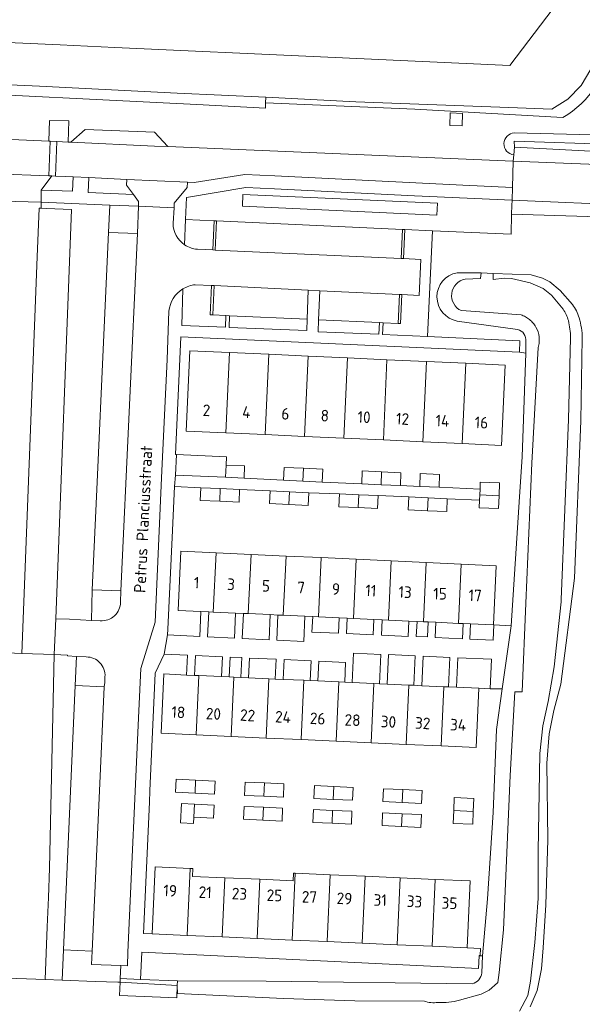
# Model space of a CAD drawing. Extents: x 168026 to 168874, y 448609 to 449769.
# Tile 11 of 39: x 168144 to 168231, y 449196 to 449349. Entities that reach past the tile are written whole.
import ezdxf
from ezdxf.enums import TextEntityAlignment as Align

# ---------------------------------------------------------------- set-up
doc = ezdxf.new("R2010")
doc.units = 0
for name, color, linetype, lineweight in [('B-WE-GK-BESCHOEIING-G', 252, 'GK-BESCHOEIING', 5), ('B-WE-GR-BEPLANTING_CULTUUR_BODEMBEDEKKER-GV', 252, 'Continuous', 5), ('B-WE-GR-BEPLANTING_CULTUUR_BOSPLANTSOEN-GV', 252, 'Continuous', 5), ('B-WE-GR-BEPLANTING_CULTUUR_HEESTERS-GV', 252, 'Continuous', 5), ('B-WE-GR-GROENVOORZIENING-GV', 252, 'Continuous', 5), ('B-WE-IE-MEUBILAIR_WEGMEUBILAIR_BOOMKRANS-GV', 252, 'Continuous', 5), ('B-WE-KW-KUNSTWERK_STEIGER-GV', 252, 'Continuous', 5), ('B-WE-OG-TERREIN_CULTUURSCHEIDING-GV', 252, 'Continuous', 5), ('B-WE-OG-TERREIN_ERF-GV', 252, 'Continuous', 5), ('B-WE-OG-TOPOGRAFIE-T18', 7, 'Continuous', 5), ('B-WE-OG-TOPOGRAFIE_BEBOUWING-GV', 1, 'Continuous', 18), ('B-WE-OG-TOPOGRAFIE_BEBOUWING-T18', 7, 'Continuous', 5), ('B-WE-OG-WATER_SLOOT-GV', 252, 'Continuous', 5), ('B-WE-VH-VERHARDING_ASFALT-GV', 252, 'Continuous', 5), ('B-WE-VH-VERHARDING_BETON-GV', 252, 'Continuous', 5), ('B-WE-VH-VERHARDING_BETONSTRAATSTEEN-GV', 252, 'Continuous', 5), ('B-WE-VH-VERHARDING_TEGEL-GV', 252, 'Continuous', 5)]:
    doc.layers.add(name, color=color, linetype=linetype, lineweight=lineweight)
doc.styles.add('NLCS-ISO-ANNOTATIEF-T18', font='NLCS-ISO.ttf', dxfattribs={"height": 1.8})
doc.linetypes.add('GK-BESCHOEIING', pattern='A,30,-5,[1,NLCS.SHX,S=1,R=0,X=0,Y=0],-5', length=40)

msp = doc.modelspace()

# ---------------------------------------------------------------- linework, layer by layer
at = {"layer": 'B-WE-GK-BESCHOEIING-G', "flags": 128}
for points in [[(168226.893, 449500), (168227.32, 449490.2), (168227.63, 449473.68), (168227.64, 449457.14), (168227.74, 449440.51), (168227.58, 449407.53), (168227.47, 449390.95), (168226.96, 449352.29), (168226.93, 449350.99), (168220.17, 449342.09), (168190.7, 449343.43), (168158.7, 449344.92)], [(168150.22, 449345.3), (168131.54, 449346.15)], [(168158.7, 449344.92), (168150.22, 449345.3)], [(168232.802, 449341.542), (168231.269, 449338.969)], [(168146.97, 449338.874), (168123.814, 449339.907)], [(168231.269, 449338.969), (168229.193, 449336.884)], [(168168.402, 449337.806), (168146.97, 449338.874)], [(168182.22, 449337.155), (168168.402, 449337.806)], [(168196.213, 449336.439), (168182.22, 449337.155)], [(168220.012, 449335.561), (168196.213, 449336.439)], [(168229.193, 449336.884), (168226.719, 449335.291)], [(168226.719, 449335.291), (168220.012, 449335.561)]]:
    msp.add_lwpolyline(points, dxfattribs=at)
at = {"layer": 'B-WE-GR-BEPLANTING_CULTUUR_BODEMBEDEKKER-GV', "flags": 128}
for points in [[(168162.24, 449315.952), (168162.391, 449320.208), (168157.931, 449320.4), (168157.729, 449316.101)], [(168200.453, 449302.079), (168200.37, 449300.269), (168207.399, 449299.947), (168208.155, 449316.407), (168203.85, 449316.594), (168203.653, 449312.058), (168206.344, 449311.933), (168206.086, 449306.346), (168203.401, 449306.47), (168203.193, 449301.953), (168202.793, 449301.971)], [(168176.567, 449303.177), (168176.495, 449301.333), (168188.568, 449300.863), (168188.637, 449302.639)], [(168199.881, 449302.105), (168190.427, 449302.541), (168190.355, 449300.684), (168199.811, 449300.315)], [(168155.191, 449204.363), (168150.745, 449204.557), (168150.538, 449199.818), (168155.655, 449199.627), (168159.16, 449199.525), (168159.516, 449199.506), (168159.54, 449200.089), (168159.628, 449202.091), (168155.101, 449202.288)]]:
    msp.add_lwpolyline(points, close=True, dxfattribs=at)
for points in [[(168173.942, 449313.406), (168174.151, 449317.961), (168169.721, 449318.166), (168169.568, 449314.202)], [(168171.553, 449313.516), (168173.942, 449313.406)], [(168169.295, 449307.353), (168169.114, 449301.636), (168175.912, 449301.421), (168175.968, 449303.204), (168173.946, 449303.294)], [(168173.946, 449303.294), (168173.546, 449303.312), (168173.75, 449307.882), (168171.231, 449307.994)], [(168159.597, 449258.644), (168159.649, 449260.407), (168155.205, 449260.545), (168155.058, 449255.801), (168156.446, 449255.737)], [(168154.268, 449250.105), (168152.735, 449250.185), (168152.537, 449245.642), (168157.058, 449245.445), (168157.145, 449246.146), (168157.178, 449247.031)]]:
    msp.add_lwpolyline(points, dxfattribs=at)
at = {"layer": 'B-WE-GR-BEPLANTING_CULTUUR_BODEMBEDEKKER-GV'}
for points in [[(168169.568, 449314.202, 0.1308496), (168171.553, 449313.516)], [(168171.231, 449307.994, 0.1142805), (168169.295, 449307.353)], [(168156.446, 449255.737, 0.4324891), (168159.597, 449258.644)], [(168157.178, 449247.031, 0.4341523), (168154.268, 449250.105)]]:
    msp.add_lwpolyline(points, format="xyb", dxfattribs=at)
at = {"layer": 'B-WE-GR-BEPLANTING_CULTUUR_BOSPLANTSOEN-GV', "flags": 128}
for points in [[(168146.97, 449338.874), (168123.814, 449339.907), (168116.288, 449340.124), (168100.628, 449340.577), (168026.115, 449343.89)], [(168026.115, 449341.848), (168043.037, 449341.439), (168065.371, 449340.234), (168087.706, 449339.028), (168116.229, 449338.231), (168142.254, 449337.503), (168156.863, 449336.76), (168171.472, 449336.018), (168182.135, 449335.456), (168182.179, 449336.286), (168182.22, 449337.155), (168168.402, 449337.806), (168146.97, 449338.874)], [(168220.809, 449328.207), (168220.901, 449329.411), (168220.865, 449330.309), (168236.583, 449329.8), (168237.123, 449329.939), (168237.632, 449330.169), (168238.364, 449330.727), (168238.91, 449331.467), (168237.799, 449328.507), (168239.079, 449328.812), (168241.863, 449328.778)], [(168235.114, 449331.282), (168220.888, 449331.606)]]:
    msp.add_lwpolyline(points, dxfattribs=at)
at = {"layer": 'B-WE-GR-BEPLANTING_CULTUUR_BOSPLANTSOEN-GV'}
for points in [[(168220.888, 449331.606, 0.1855533), (168219.768, 449331.108)], [(168219.272, 449329.987, 0.1921047), (168219.684, 449328.79)], [(168219.768, 449331.108, 0.1858682), (168219.272, 449329.987)], [(168219.684, 449328.79, 0.1930871), (168220.809, 449328.207)]]:
    msp.add_lwpolyline(points, format="xyb", dxfattribs=at)
at = {"layer": 'B-WE-GR-BEPLANTING_CULTUUR_HEESTERS-GV', "flags": 128}
for points in [[(168149.477, 449324.909), (168148.883, 449324.931), (168147.269, 449322.711), (168152.134, 449322.528), (168152.245, 449324.792), (168151.037, 449324.851)], [(168160.578, 449324.387), (168154.661, 449324.675), (168154.571, 449322.372), (168161.598, 449322.046), (168160.533, 449323.463)], [(168162.718, 449199.958), (168159.54, 449200.089), (168159.516, 449199.506), (168168.425, 449199.019), (168168.454, 449199.722)]]:
    msp.add_lwpolyline(points, close=True, dxfattribs=at)
at = {"layer": 'B-WE-GR-GROENVOORZIENING-GV', "flags": 128}
msp.add_lwpolyline([(168210.838, 449332.791), (168212.768, 449332.701), (168212.819, 449334.63), (168210.891, 449334.74)], close=True, dxfattribs=at)
at = {"layer": 'B-WE-IE-MEUBILAIR_WEGMEUBILAIR_BOOMKRANS-GV', "flags": 128}
msp.add_lwpolyline([(168210.838, 449332.791), (168212.768, 449332.701), (168212.819, 449334.63), (168210.891, 449334.74)], close=True, dxfattribs=at)
at = {"layer": 'B-WE-KW-KUNSTWERK_STEIGER-GV', "flags": 128}
msp.add_lwpolyline([(168168.425, 449199.019), (168168.454, 449199.722), (168162.718, 449199.958), (168159.54, 449200.089), (168159.516, 449199.506), (168159.431, 449197.44), (168168.345, 449197.073)], close=True, dxfattribs=at)
at = {"layer": 'B-WE-OG-TERREIN_CULTUURSCHEIDING-GV'}
for points in [[(168235.817, 449345.494, -0.2445018), (168228.436, 449334.029)], [(168219.768, 449331.108, -0.1855533), (168220.888, 449331.606)], [(168219.684, 449328.79, -0.1921047), (168219.272, 449329.987)], [(168219.272, 449329.987, -0.1858682), (168219.768, 449331.108)], [(168220.809, 449328.207, -0.1930871), (168219.684, 449328.79)], [(168212.008, 449302.352, -0.8362825), (168211.975, 449309.877)], [(168229.936, 449304.922, -0.0905747), (168230.975, 449302.858)], [(168230.975, 449302.858, -0.0655953), (168231.469, 449299.688)], [(168222.683, 449299.177, 0.3924934), (168221.366, 449301.036)]]:
    msp.add_lwpolyline(points, format="xyb", dxfattribs=at)
at = {"layer": 'B-WE-OG-TERREIN_CULTUURSCHEIDING-GV', "flags": 128}
for points in [[(168228.436, 449334.029), (168205.396, 449335.288), (168182.179, 449336.286), (168182.135, 449335.456), (168171.472, 449336.018), (168156.863, 449336.76), (168142.254, 449337.503), (168116.229, 449338.231), (168087.706, 449339.028), (168065.371, 449340.234), (168043.037, 449341.439), (168026.115, 449341.848)], [(168026.115, 449337.979), (168035.099, 449337.546), (168036.926, 449335.478), (168039.593, 449335.355), (168069.064, 449333.991), (168070.041, 449333.946), (168078.115, 449333.572), (168079.018, 449333.53), (168115.847, 449331.825), (168117.895, 449333.813), (168134.666, 449333.073), (168136.516, 449330.868), (168139.378, 449330.736), (168140.255, 449330.696), (168148.416, 449330.326), (168148.516, 449333.568), (168151.545, 449333.474), (168151.443, 449330.188), (168151.854, 449330.17), (168154.1, 449332.167), (168164.87, 449331.743), (168166.959, 449329.485), (168220.734, 449327.235), (168220.809, 449328.207)], [(168220.888, 449331.606), (168235.114, 449331.282)], [(168237.375, 449318.432), (168220.466, 449318.993), (168220.402, 449315.875), (168208.155, 449316.407), (168207.399, 449299.947), (168221.758, 449299.29), (168221.676, 449297.488), (168222.689, 449297.331), (168222.683, 449299.177)], [(168211.975, 449309.877), (168215.712, 449309.872), (168217.594, 449309.77), (168223.505, 449309.539), (168225.289, 449309.038), (168226.399, 449308.465), (168228.027, 449307.115), (168229.936, 449304.922)], [(168221.366, 449301.036), (168212.008, 449302.352)], [(168231.469, 449299.688), (168231.24, 449286.823), (168230.279, 449262.355), (168228.115, 449245.889), (168227.059, 449241.799), (168226.323, 449238.164), (168225.948, 449233.562), (168226.086, 449221.685), (168225.809, 449211.532), (168225.383, 449204.864), (168225.096, 449201.586), (168224.423, 449198.209), (168223.358, 449195.701)]]:
    msp.add_lwpolyline(points, dxfattribs=at)
for points in [[(168210.838, 449332.791), (168210.891, 449334.74), (168212.819, 449334.63), (168212.768, 449332.701)], [(168237.799, 449328.507), (168238.91, 449331.467), (168238.364, 449330.727), (168237.632, 449330.169), (168237.123, 449329.939), (168236.583, 449329.8), (168220.865, 449330.309), (168220.901, 449329.411)], [(168220.505, 449320.314), (168220.53, 449321.149), (168205.342, 449321.828), (168183.544, 449322.928), (168179.088, 449323.142), (168169.853, 449321.579), (168169.721, 449318.166), (168174.151, 449317.961), (168174.552, 449317.943), (168203.462, 449316.611), (168203.85, 449316.594), (168208.155, 449316.407), (168220.402, 449315.875), (168220.466, 449318.993)], [(168147.219, 449319.901), (168148.059, 449319.867), (168151.941, 449319.707), (168149.502, 449256.057), (168151.633, 449255.959), (168155.058, 449255.801), (168155.205, 449260.545), (168155.94, 449277.281), (168156.929, 449299.077), (168157.729, 449316.101), (168157.931, 449320.4), (168147.259, 449320.86)], [(168178.556, 449320.212), (168178.639, 449322.054), (168208.926, 449320.687), (168208.843, 449318.845)], [(168150.745, 449204.557), (168152.537, 449245.642), (168152.735, 449250.185), (168151.334, 449250.259), (168151.342, 449250.403), (168149.288, 449250.479), (168148.564, 449217.255), (168148.366, 449212.686), (168148.168, 449208.116), (168147.862, 449199.918), (168150.538, 449199.818)]]:
    msp.add_lwpolyline(points, close=True, dxfattribs=at)
at = {"layer": 'B-WE-OG-TERREIN_ERF-GV', "flags": 128}
for points in [[(168026.115, 449351.089), (168037.48, 449350.57), (168075.97, 449348.77), (168094.45, 449347.88), (168112.95, 449347.03), (168131.54, 449346.15), (168150.22, 449345.3), (168158.7, 449344.92), (168190.7, 449343.43), (168220.17, 449342.09), (168226.93, 449350.99), (168226.96, 449352.29), (168227.47, 449390.95), (168227.58, 449407.53), (168227.74, 449440.51), (168227.64, 449457.14), (168227.63, 449473.68), (168227.32, 449490.2), (168226.893, 449500), (168225.87, 449523.25), (168224.01, 449556.63), (168223.24, 449569.66)], [(168215.41, 449203.635), (168215.314, 449201.656), (168162.921, 449204.184), (168162.718, 449199.958), (168168.454, 449199.722), (168182.267, 449199.668), (168214.384, 449199.281)], [(168215.828, 449200.962), (168215.958, 449203.61), (168215.41, 449203.635)]]:
    msp.add_lwpolyline(points, dxfattribs=at)
for points in [[(168138.512, 449250.879), (168144.236, 449250.667), (168144.557, 449258.68), (168146.627, 449312.329), (168146.932, 449319.913), (168147.219, 449319.901), (168147.259, 449320.86), (168141.221, 449320.983), (168141.185, 449320.115), (168140.807, 449309.49), (168139.121, 449265.901)], [(168146.932, 449319.913), (168146.627, 449312.329), (168144.557, 449258.68), (168144.236, 449250.667), (168149.288, 449250.479), (168149.502, 449256.057), (168151.941, 449319.707), (168148.059, 449319.867), (168147.219, 449319.901)], [(168175.028, 449274.312), (168172.01, 449274.445), (168172.097, 449276.424), (168167.993, 449276.614), (168167.619, 449268.665), (168166.945, 449254.437), (168166.903, 449253.538), (168171.939, 449253.306), (168172.118, 449257.183), (168168.583, 449257.346), (168169.008, 449266.555), (168174.459, 449266.303), (168179.909, 449266.052), (168185.36, 449265.8), (168190.81, 449265.549), (168196.261, 449265.297), (168201.711, 449265.046), (168207.162, 449264.795), (168212.612, 449264.543), (168218.063, 449264.292), (168217.638, 449255.083), (168217.72, 449255.079), (168220.382, 449254.955), (168221.713, 449275.027), (168222.09, 449281.228), (168222.689, 449297.331), (168221.676, 449297.488), (168168.995, 449299.9), (168168.158, 449281.62), (168168.3, 449281.614), (168176.078, 449281.252), (168176.018, 449279.958), (168178.908, 449279.823), (168178.819, 449277.91), (168184.952, 449277.595), (168185.046, 449279.593), (168188.057, 449279.451), (168191.067, 449279.309), (168190.973, 449277.311), (168197.139, 449277.034), (168197.229, 449279.032), (168200.239, 449278.896), (168203.248, 449278.76), (168203.158, 449276.762), (168206.162, 449276.629), (168206.252, 449278.627), (168209.26, 449278.491), (168209.17, 449276.493), (168215.55, 449276.215), (168215.598, 449277.317), (168218.595, 449277.188), (168218.509, 449275.19), (168218.422, 449273.192), (168215.425, 449273.321), (168215.475, 449274.483), (168210.46, 449274.712), (168210.369, 449272.714), (168207.366, 449272.852), (168204.363, 449272.989), (168204.454, 449274.987), (168199.678, 449275.202), (168199.587, 449273.204), (168196.584, 449273.341), (168193.58, 449273.477), (168193.671, 449275.475), (168188.923, 449275.65), (168188.823, 449273.653), (168185.814, 449273.804), (168182.806, 449273.955), (168182.906, 449275.952), (168178.133, 449276.159), (168178.046, 449274.18)], [(168175.966, 449284.964), (168169.831, 449285.242), (168170.396, 449297.732), (168176.531, 449297.454), (168182.666, 449297.177), (168188.801, 449296.899), (168194.936, 449296.622), (168201.071, 449296.344), (168207.206, 449296.066), (168213.341, 449295.789), (168219.475, 449295.511), (168218.91, 449283.02), (168212.775, 449283.298), (168206.64, 449283.576), (168200.505, 449283.853), (168194.371, 449284.131), (168188.236, 449284.409), (168182.101, 449284.686)], [(168172.097, 449276.424), (168175.115, 449276.291), (168178.133, 449276.159), (168182.906, 449275.952), (168185.914, 449275.801), (168188.923, 449275.65), (168193.671, 449275.475), (168196.674, 449275.338), (168199.678, 449275.202), (168204.454, 449274.987), (168207.457, 449274.849), (168210.46, 449274.712), (168215.475, 449274.483), (168215.511, 449275.319), (168215.55, 449276.215), (168209.17, 449276.493), (168206.162, 449276.629), (168203.158, 449276.762), (168200.148, 449276.898), (168197.139, 449277.034), (168190.973, 449277.311), (168187.962, 449277.453), (168184.952, 449277.595), (168178.819, 449277.91), (168175.929, 449278.044), (168168.151, 449278.406), (168167.993, 449276.614)], [(168200.309, 449255.882), (168199.047, 449255.94), (168198.937, 449253.551), (168194.779, 449253.743), (168194.889, 449256.132), (168193.638, 449256.19), (168193.527, 449253.781), (168189.396, 449253.971), (168189.507, 449256.381), (168188.301, 449256.436), (168188.12, 449252.527), (168183.91, 449252.721), (168184.09, 449256.63), (168182.903, 449256.685), (168182.724, 449252.793), (168178.535, 449252.987), (168178.714, 449256.879), (168177.49, 449256.935), (168177.31, 449253.053), (168173.152, 449253.245), (168173.331, 449257.127), (168172.118, 449257.183), (168171.939, 449253.306), (168166.903, 449253.538), (168166.407, 449250.553), (168170.013, 449250.389), (168169.873, 449247.298), (168171.103, 449247.242), (168171.242, 449250.317), (168175.446, 449250.127), (168175.306, 449247.052), (168176.525, 449246.996), (168176.666, 449250.096), (168178.463, 449250.014), (168178.322, 449246.915), (168179.526, 449246.86), (168179.666, 449249.939), (168183.808, 449249.751), (168183.668, 449246.672), (168184.918, 449246.616), (168185.057, 449249.691), (168189.251, 449249.5), (168189.111, 449246.425), (168190.305, 449246.371), (168190.444, 449249.455), (168194.633, 449249.265), (168194.493, 449246.181), (168195.661, 449246.128), (168195.868, 449250.687), (168200.089, 449250.496), (168199.882, 449245.937), (168201.089, 449245.882), (168201.298, 449250.488), (168205.453, 449250.3), (168205.244, 449245.694), (168206.502, 449245.637), (168206.71, 449250.219), (168210.839, 449250.031), (168210.632, 449245.449), (168211.882, 449245.393), (168212.091, 449249.99), (168217.312, 449249.754), (168217.104, 449245.156), (168218.991, 449245.156), (168220.381, 449254.934), (168220.382, 449254.955), (168217.72, 449255.079), (168217.611, 449252.704), (168213.981, 449252.871), (168214.09, 449255.246), (168212.914, 449255.301), (168212.804, 449252.914), (168208.551, 449253.11), (168208.661, 449255.497), (168207.471, 449255.552), (168207.364, 449253.218), (168205.635, 449253.298), (168205.743, 449255.631), (168204.469, 449255.69), (168204.358, 449253.292), (168200.198, 449253.484)], [(168177.49, 449256.935), (168174.034, 449257.094), (168173.331, 449257.127), (168173.152, 449253.245), (168177.31, 449253.053)], [(168179.484, 449256.843), (168178.714, 449256.879), (168178.535, 449252.987), (168182.724, 449252.793), (168182.903, 449256.685)], [(168184.935, 449256.592), (168184.09, 449256.63), (168183.91, 449252.721), (168188.12, 449252.527), (168188.301, 449256.436)], [(168193.638, 449256.19), (168190.385, 449256.34), (168189.507, 449256.381), (168189.396, 449253.971), (168193.527, 449253.781)], [(168199.047, 449255.94), (168195.836, 449256.089), (168194.889, 449256.132), (168194.779, 449253.743), (168198.937, 449253.551)], [(168201.286, 449255.837), (168200.309, 449255.882), (168200.198, 449253.484), (168204.358, 449253.292), (168204.469, 449255.69)], [(168206.737, 449255.586), (168205.743, 449255.631), (168205.635, 449253.298), (168207.364, 449253.218), (168207.471, 449255.552)], [(168212.187, 449255.334), (168208.661, 449255.497), (168208.551, 449253.11), (168212.804, 449252.914), (168212.914, 449255.301)], [(168217.638, 449255.083), (168214.09, 449255.246), (168213.981, 449252.871), (168217.611, 449252.704), (168217.72, 449255.079)], [(168138.512, 449250.879), (168133.536, 449251.059), (168121.003, 449242.897), (168120.25, 449227.09), (168111.589, 449227.516), (168110.492, 449201.467), (168125.85, 449200.739), (168147.862, 449199.918), (168148.168, 449208.116), (168148.366, 449212.686), (168148.564, 449217.255), (168149.288, 449250.479), (168144.236, 449250.667)], [(168197.666, 449215.99), (168203.117, 449215.747), (168208.567, 449215.505), (168214.017, 449215.263), (168213.554, 449204.854), (168215.613, 449204.763), (168215.567, 449203.679), (168215.412, 449203.686), (168215.41, 449203.635), (168215.958, 449203.61), (168216.692, 449212.51), (168217.596, 449225.893), (168218.094, 449238.845), (168218.991, 449245.156), (168217.104, 449245.156), (168215.387, 449245.234), (168214.969, 449236.011), (168209.519, 449236.259), (168204.069, 449236.506), (168198.619, 449236.753), (168193.169, 449237), (168187.719, 449237.247), (168182.269, 449237.495), (168176.819, 449237.742), (168171.369, 449237.989), (168165.92, 449238.236), (168166.338, 449247.458), (168169.873, 449247.298), (168170.013, 449250.389), (168166.407, 449250.553), (168164.983, 449247.563), (168164.144, 449229.279), (168164.101, 449227.538), (168163.15, 449207.095), (168164.503, 449207.035), (168164.966, 449217.46), (168170.416, 449217.218), (168170.835, 449217.199), (168170.781, 449215.984), (168175.813, 449215.761), (168181.263, 449215.518), (168186.479, 449215.286), (168186.532, 449216.485), (168186.766, 449216.474), (168192.216, 449216.232)], [(168171.788, 449247.211), (168175.306, 449247.052), (168175.446, 449250.127), (168171.242, 449250.317), (168171.103, 449247.242)], [(168199.038, 449245.975), (168199.882, 449245.937), (168200.089, 449250.496), (168195.868, 449250.687), (168195.661, 449246.128)], [(168204.487, 449245.728), (168205.244, 449245.694), (168205.453, 449250.3), (168201.298, 449250.488), (168201.089, 449245.882)], [(168206.502, 449245.637), (168209.937, 449245.481), (168210.632, 449245.449), (168210.839, 449250.031), (168206.71, 449250.219)], [(168176.525, 449246.996), (168177.238, 449246.964), (168178.322, 449246.915), (168178.463, 449250.014), (168176.666, 449250.096)], [(168182.688, 449246.717), (168183.668, 449246.672), (168183.808, 449249.751), (168179.666, 449249.939), (168179.526, 449246.86)], [(168184.918, 449246.616), (168188.138, 449246.47), (168189.111, 449246.425), (168189.251, 449249.5), (168185.057, 449249.691)], [(168193.588, 449246.222), (168194.493, 449246.181), (168194.633, 449249.265), (168190.444, 449249.455), (168190.305, 449246.371)], [(168211.882, 449245.393), (168215.387, 449245.234), (168217.104, 449245.156), (168217.312, 449249.754), (168212.091, 449249.99)], [(168168.17, 449229.071), (168168.264, 449231.081), (168171.283, 449230.94), (168174.302, 449230.8), (168174.208, 449228.79), (168171.189, 449228.931)], [(168182.013, 449230.507), (168185.028, 449230.375), (168184.938, 449228.319), (168181.924, 449228.45), (168178.909, 449228.582), (168178.999, 449230.638)], [(168192.793, 449229.976), (168195.805, 449229.827), (168195.706, 449227.809), (168192.693, 449227.957), (168189.68, 449228.106), (168189.78, 449230.124)], [(168203.55, 449229.466), (168206.556, 449229.32), (168206.459, 449227.312), (168203.452, 449227.458), (168200.446, 449227.604), (168200.543, 449229.612)], [(168169.1, 449227.296), (168171.097, 449227.197), (168174.19, 449227.044), (168174.091, 449225.047), (168170.998, 449225.2), (168170.95, 449224.221), (168168.952, 449224.32)], [(168211.467, 449226.207), (168211.546, 449228.223), (168214.58, 449228.104), (168214.501, 449226.089), (168214.422, 449224.073), (168211.388, 449224.192)], [(168181.827, 449226.72), (168184.824, 449226.588), (168184.736, 449224.59), (168181.739, 449224.722), (168178.743, 449224.854), (168178.831, 449226.852)], [(168192.612, 449226.24), (168195.618, 449226.107), (168195.529, 449224.109), (168192.524, 449224.242), (168189.518, 449224.376), (168189.607, 449226.374)], [(168203.408, 449225.723), (168206.423, 449225.582), (168206.329, 449223.584), (168203.315, 449223.726), (168200.3, 449223.867), (168200.394, 449225.865)]]:
    msp.add_lwpolyline(points, close=True, dxfattribs=at)
at = {"layer": 'B-WE-OG-TERREIN_ERF-GV'}
msp.add_lwpolyline([(168214.384, 449199.281, 0.2989636), (168215.828, 449200.962)], format="xyb", dxfattribs=at)
at = {"layer": 'B-WE-OG-TOPOGRAFIE_BEBOUWING-GV', "flags": 128}
for points in [[(168176.531, 449297.454), (168170.396, 449297.732), (168169.831, 449285.242), (168175.966, 449284.964)], [(168182.101, 449284.686), (168182.666, 449297.177), (168176.531, 449297.454), (168175.966, 449284.964)], [(168182.666, 449297.177), (168182.101, 449284.686), (168188.236, 449284.409), (168188.801, 449296.899)], [(168188.801, 449296.899), (168188.236, 449284.409), (168194.371, 449284.131), (168194.936, 449296.622)], [(168194.936, 449296.622), (168194.371, 449284.131), (168200.505, 449283.853), (168201.071, 449296.344)], [(168207.206, 449296.066), (168201.071, 449296.344), (168200.505, 449283.853), (168206.64, 449283.576)], [(168206.64, 449283.576), (168212.775, 449283.298), (168213.341, 449295.789), (168207.206, 449296.066)], [(168213.341, 449295.789), (168212.775, 449283.298), (168218.91, 449283.02), (168219.475, 449295.511)], [(168175.929, 449278.044), (168176.018, 449279.958), (168176.078, 449281.252), (168168.3, 449281.614), (168168.151, 449278.406)], [(168176.018, 449279.958), (168175.929, 449278.044), (168178.819, 449277.91), (168178.908, 449279.823)], [(168187.962, 449277.453), (168188.057, 449279.451), (168185.046, 449279.593), (168184.952, 449277.595)], [(168188.057, 449279.451), (168187.962, 449277.453), (168190.973, 449277.311), (168191.067, 449279.309)], [(168200.148, 449276.898), (168200.239, 449278.896), (168197.229, 449279.032), (168197.139, 449277.034)], [(168200.148, 449276.898), (168203.158, 449276.762), (168203.248, 449278.76), (168200.239, 449278.896)], [(168209.17, 449276.493), (168209.26, 449278.491), (168206.252, 449278.627), (168206.162, 449276.629)], [(168172.097, 449276.424), (168172.01, 449274.445), (168175.028, 449274.312), (168175.115, 449276.291)], [(168175.028, 449274.312), (168178.046, 449274.18), (168178.133, 449276.159), (168175.115, 449276.291)], [(168215.511, 449275.319), (168218.509, 449275.19), (168218.595, 449277.188), (168215.598, 449277.317), (168215.55, 449276.215)], [(168185.914, 449275.801), (168182.906, 449275.952), (168182.806, 449273.955), (168185.814, 449273.804)], [(168185.914, 449275.801), (168185.814, 449273.804), (168188.823, 449273.653), (168188.923, 449275.65)], [(168196.584, 449273.341), (168196.674, 449275.338), (168193.671, 449275.475), (168193.58, 449273.477)], [(168196.674, 449275.338), (168196.584, 449273.341), (168199.587, 449273.204), (168199.678, 449275.202)], [(168207.366, 449272.852), (168207.457, 449274.849), (168204.454, 449274.987), (168204.363, 449272.989)], [(168207.366, 449272.852), (168210.369, 449272.714), (168210.46, 449274.712), (168207.457, 449274.849)], [(168218.509, 449275.19), (168215.511, 449275.319), (168215.475, 449274.483), (168215.425, 449273.321), (168218.422, 449273.192)], [(168172.118, 449257.183), (168173.331, 449257.127), (168174.034, 449257.094), (168174.459, 449266.303), (168169.008, 449266.555), (168168.583, 449257.346)], [(168178.714, 449256.879), (168179.484, 449256.843), (168179.909, 449266.052), (168174.459, 449266.303), (168174.034, 449257.094), (168177.49, 449256.935)], [(168184.09, 449256.63), (168184.935, 449256.592), (168185.36, 449265.8), (168179.909, 449266.052), (168179.484, 449256.843), (168182.903, 449256.685)], [(168184.935, 449256.592), (168188.301, 449256.436), (168189.507, 449256.381), (168190.385, 449256.34), (168190.81, 449265.549), (168185.36, 449265.8)], [(168195.836, 449256.089), (168196.261, 449265.297), (168190.81, 449265.549), (168190.385, 449256.34), (168193.638, 449256.19), (168194.889, 449256.132)], [(168199.047, 449255.94), (168200.309, 449255.882), (168201.286, 449255.837), (168201.711, 449265.046), (168196.261, 449265.297), (168195.836, 449256.089)], [(168205.743, 449255.631), (168206.737, 449255.586), (168207.162, 449264.795), (168201.711, 449265.046), (168201.286, 449255.837), (168204.469, 449255.69)], [(168208.661, 449255.497), (168212.187, 449255.334), (168212.612, 449264.543), (168207.162, 449264.795), (168206.737, 449255.586), (168207.471, 449255.552)], [(168212.612, 449264.543), (168212.187, 449255.334), (168212.914, 449255.301), (168214.09, 449255.246), (168217.638, 449255.083), (168218.063, 449264.292)], [(168169.873, 449247.298), (168166.338, 449247.458), (168165.92, 449238.236), (168171.369, 449237.989), (168171.788, 449247.211), (168171.103, 449247.242)], [(168171.788, 449247.211), (168171.369, 449237.989), (168176.819, 449237.742), (168177.238, 449246.964), (168176.525, 449246.996), (168175.306, 449247.052)], [(168182.688, 449246.717), (168179.526, 449246.86), (168178.322, 449246.915), (168177.238, 449246.964), (168176.819, 449237.742), (168182.269, 449237.495)], [(168183.668, 449246.672), (168182.688, 449246.717), (168182.269, 449237.495), (168187.719, 449237.247), (168188.138, 449246.47), (168184.918, 449246.616)], [(168193.169, 449237), (168193.588, 449246.222), (168190.305, 449246.371), (168189.111, 449246.425), (168188.138, 449246.47), (168187.719, 449237.247)], [(168193.588, 449246.222), (168193.169, 449237), (168198.619, 449236.753), (168199.038, 449245.975), (168195.661, 449246.128), (168194.493, 449246.181)], [(168199.882, 449245.937), (168199.038, 449245.975), (168198.619, 449236.753), (168204.069, 449236.506), (168204.487, 449245.728), (168201.089, 449245.882)], [(168205.244, 449245.694), (168204.487, 449245.728), (168204.069, 449236.506), (168209.519, 449236.259), (168209.937, 449245.481), (168206.502, 449245.637)], [(168209.937, 449245.481), (168209.519, 449236.259), (168214.969, 449236.011), (168215.387, 449245.234), (168211.882, 449245.393), (168210.632, 449245.449)], [(168171.189, 449228.931), (168171.283, 449230.94), (168168.264, 449231.081), (168168.17, 449229.071)], [(168171.283, 449230.94), (168171.189, 449228.931), (168174.208, 449228.79), (168174.302, 449230.8)], [(168181.924, 449228.45), (168182.013, 449230.507), (168178.999, 449230.638), (168178.909, 449228.582)], [(168181.924, 449228.45), (168184.938, 449228.319), (168185.028, 449230.375), (168182.013, 449230.507)], [(168192.693, 449227.957), (168192.793, 449229.976), (168189.78, 449230.124), (168189.68, 449228.106)], [(168192.693, 449227.957), (168195.706, 449227.809), (168195.805, 449229.827), (168192.793, 449229.976)], [(168203.452, 449227.458), (168203.55, 449229.466), (168200.543, 449229.612), (168200.446, 449227.604)], [(168203.452, 449227.458), (168206.459, 449227.312), (168206.556, 449229.32), (168203.55, 449229.466)], [(168170.998, 449225.2), (168171.097, 449227.197), (168169.1, 449227.296), (168168.952, 449224.32), (168170.95, 449224.221)], [(168171.097, 449227.197), (168170.998, 449225.2), (168174.091, 449225.047), (168174.19, 449227.044)], [(168211.467, 449226.207), (168214.501, 449226.089), (168214.58, 449228.104), (168211.546, 449228.223)], [(168181.827, 449226.72), (168178.831, 449226.852), (168178.743, 449224.854), (168181.739, 449224.722)], [(168181.739, 449224.722), (168184.736, 449224.59), (168184.824, 449226.588), (168181.827, 449226.72)], [(168192.612, 449226.24), (168189.607, 449226.374), (168189.518, 449224.376), (168192.524, 449224.242)], [(168192.524, 449224.242), (168195.529, 449224.109), (168195.618, 449226.107), (168192.612, 449226.24)], [(168203.315, 449223.726), (168203.408, 449225.723), (168200.394, 449225.865), (168200.3, 449223.867)], [(168203.315, 449223.726), (168206.329, 449223.584), (168206.423, 449225.582), (168203.408, 449225.723)], [(168214.501, 449226.089), (168211.467, 449226.207), (168211.388, 449224.192), (168214.422, 449224.073)], [(168169.953, 449206.793), (168170.416, 449217.218), (168164.966, 449217.46), (168164.503, 449207.035)], [(168170.416, 449217.218), (168169.953, 449206.793), (168175.403, 449206.55), (168175.813, 449215.761), (168170.781, 449215.984), (168170.835, 449217.199)], [(168186.303, 449206.066), (168186.766, 449216.474), (168186.532, 449216.485), (168186.479, 449215.286), (168181.263, 449215.518), (168180.853, 449206.308)], [(168186.766, 449216.474), (168186.303, 449206.066), (168191.754, 449205.823), (168192.216, 449216.232)], [(168175.403, 449206.55), (168180.853, 449206.308), (168181.263, 449215.518), (168175.813, 449215.761)], [(168197.666, 449215.99), (168192.216, 449216.232), (168191.754, 449205.823), (168197.204, 449205.581)], [(168197.204, 449205.581), (168202.654, 449205.339), (168203.117, 449215.747), (168197.666, 449215.99)], [(168203.117, 449215.747), (168202.654, 449205.339), (168208.104, 449205.097), (168208.567, 449215.505)], [(168208.104, 449205.097), (168213.554, 449204.854), (168214.017, 449215.263), (168208.567, 449215.505)]]:
    msp.add_lwpolyline(points, close=True, dxfattribs=at)
at = {"layer": 'B-WE-OG-WATER_SLOOT-GV', "flags": 128}
for points in [[(168223.24, 449569.66), (168224.01, 449556.63), (168225.87, 449523.25), (168226.893, 449500), (168227.32, 449490.2), (168227.63, 449473.68), (168227.64, 449457.14), (168227.74, 449440.51), (168227.58, 449407.53), (168227.47, 449390.95), (168226.96, 449352.29), (168226.93, 449350.99), (168220.17, 449342.09), (168190.7, 449343.43), (168158.7, 449344.92), (168150.22, 449345.3), (168131.54, 449346.15), (168112.95, 449347.03), (168094.45, 449347.88), (168075.97, 449348.77), (168037.48, 449350.57), (168026.115, 449351.089)], [(168233.627, 449457.145), (168233.721, 449440.42), (168233.57, 449407.336), (168233.426, 449384.779), (168233.005, 449360.58), (168232.879, 449353.33), (168232.802, 449341.542), (168231.269, 449338.969), (168229.193, 449336.884), (168226.719, 449335.291), (168220.012, 449335.561), (168196.213, 449336.439), (168182.22, 449337.155), (168182.179, 449336.286), (168205.396, 449335.288), (168228.436, 449334.029)], [(168026.115, 449343.89), (168100.628, 449340.577), (168116.288, 449340.124), (168123.814, 449339.907), (168146.97, 449338.874), (168168.402, 449337.806), (168182.22, 449337.155), (168196.213, 449336.439), (168220.012, 449335.561), (168226.719, 449335.291), (168229.193, 449336.884), (168231.269, 449338.969), (168232.802, 449341.542), (168232.879, 449353.33)], [(168213.228, 449308.879), (168215.612, 449308.955), (168215.712, 449309.872), (168211.975, 449309.877)], [(168228.469, 449304.206), (168226.687, 449306.376), (168225.382, 449307.407), (168223.366, 449308.309), (168220.456, 449308.972), (168219.316, 449309.021), (168217.599, 449308.816), (168217.594, 449309.77), (168215.712, 449309.872), (168215.612, 449308.955), (168213.228, 449308.879)], [(168229.936, 449304.922), (168228.027, 449307.115), (168226.399, 449308.465), (168225.289, 449309.038), (168223.505, 449309.539), (168217.594, 449309.77), (168217.599, 449308.816), (168219.316, 449309.021), (168220.456, 449308.972), (168223.366, 449308.309), (168225.382, 449307.407), (168226.687, 449306.376), (168228.469, 449304.206)], [(168221.929, 449303.31), (168212.641, 449303.971)], [(168212.641, 449303.971), (168221.929, 449303.31)], [(168212.008, 449302.352), (168221.366, 449301.036)], [(168222.683, 449299.177), (168222.689, 449297.331), (168222.09, 449281.228), (168221.713, 449275.027), (168220.382, 449254.955), (168220.381, 449254.934), (168218.991, 449245.156), (168218.094, 449238.845), (168217.596, 449225.893), (168216.692, 449212.51), (168215.958, 449203.61), (168215.828, 449200.962)], [(168229.632, 449299.764), (168229.335, 449287.042), (168228.185, 449259.024), (168228.174, 449258.681), (168228.173, 449258.67), (168227.08, 449248.583), (168226.141, 449243.187), (168225.334, 449239.418), (168224.883, 449235.086), (168224.589, 449219.885), (168224.616, 449212.552), (168224.076, 449205.674), (168223.424, 449199.679), (168222.996, 449197.432), (168221.72, 449195.038)], [(168221.72, 449195.038), (168222.996, 449197.432), (168223.424, 449199.679), (168224.076, 449205.674), (168224.616, 449212.552), (168224.589, 449219.885), (168224.883, 449235.086), (168225.334, 449239.418), (168226.141, 449243.187), (168227.08, 449248.583), (168228.173, 449258.67), (168228.174, 449258.681), (168228.185, 449259.024), (168229.335, 449287.042), (168229.632, 449299.764)], [(168223.358, 449195.701), (168224.423, 449198.209), (168225.096, 449201.586), (168225.383, 449204.864), (168225.809, 449211.532), (168226.086, 449221.685), (168225.948, 449233.562), (168226.323, 449238.164), (168227.059, 449241.799), (168228.115, 449245.889), (168230.279, 449262.355), (168231.24, 449286.823), (168231.469, 449299.688)], [(168212.36, 449196.699), (168215.727, 449197.679), (168216.983, 449198.279), (168218.288, 449199.409), (168218.337, 449199.478), (168218.511, 449201.032), (168219.213, 449207.677), (168220.219, 449231.683), (168220.953, 449244.7), (168222.114, 449244.665), (168222.702, 449258.492), (168223.619, 449280.254), (168224.609, 449298.26)], [(168224.609, 449298.26), (168223.619, 449280.254), (168222.702, 449258.492), (168222.114, 449244.665), (168220.953, 449244.7), (168220.219, 449231.683), (168219.213, 449207.677), (168218.511, 449201.032), (168218.337, 449199.478), (168218.288, 449199.409), (168216.983, 449198.279), (168215.727, 449197.679), (168212.36, 449196.699)], [(168206.883, 449196.584), (168196.07, 449196.598), (168184.936, 449196.969), (168168.47, 449197.784), (168168.425, 449199.019), (168159.516, 449199.506), (168159.16, 449199.525), (168155.655, 449199.627), (168150.538, 449199.818), (168147.862, 449199.918), (168125.85, 449200.739), (168110.492, 449201.467), (168094.237, 449202.238), (168076.323, 449202.993), (168050.603, 449204.328), (168034.218, 449204.882), (168026.115, 449205.234)], [(168214.384, 449199.281), (168182.267, 449199.668), (168168.454, 449199.722), (168168.425, 449199.019), (168168.47, 449197.784), (168184.936, 449196.969), (168196.07, 449196.598), (168206.883, 449196.584)]]:
    msp.add_lwpolyline(points, dxfattribs=at)
at = {"layer": 'B-WE-OG-WATER_SLOOT-GV'}
for points in [[(168228.436, 449334.029, 0.2445018), (168235.817, 449345.494)], [(168211.975, 449309.877, 0.8362825), (168212.008, 449302.352)], [(168212.641, 449303.971, -0.7304216), (168213.228, 449308.879)], [(168213.228, 449308.879, 0.7304216), (168212.641, 449303.971)], [(168228.469, 449304.206, -0.088778), (168229.296, 449302.412)], [(168229.296, 449302.412, 0.088778), (168228.469, 449304.206)], [(168230.975, 449302.858, 0.0905747), (168229.936, 449304.922)], [(168222.633, 449303.01, 0.0480452), (168221.929, 449303.31)], [(168221.929, 449303.31, -0.0480452), (168222.633, 449303.01)], [(168223.268, 449302.584, 0.0478809), (168222.633, 449303.01)], [(168222.633, 449303.01, -0.0478809), (168223.268, 449302.584)], [(168223.813, 449302.048, 0.047183), (168223.268, 449302.584)], [(168223.268, 449302.584, -0.047183), (168223.813, 449302.048)], [(168229.296, 449302.412, -0.0321121), (168229.55, 449301.099)], [(168229.55, 449301.099, 0.0321121), (168229.296, 449302.412)], [(168231.469, 449299.688, 0.0655953), (168230.975, 449302.858)], [(168221.366, 449301.036, -0.3924934), (168222.683, 449299.177)], [(168224.249, 449301.419, 0.0478474), (168223.813, 449302.048)], [(168223.813, 449302.048, -0.0478474), (168224.249, 449301.419)], [(168224.748, 449299.876, 0.1006195), (168224.249, 449301.419)], [(168224.249, 449301.419, -0.1006195), (168224.748, 449299.876)], [(168229.55, 449301.099, -0.0478974), (168229.632, 449299.764)], [(168229.632, 449299.764, 0.0478974), (168229.55, 449301.099)], [(168224.76, 449299.061, 0.0490872), (168224.748, 449299.876)], [(168224.748, 449299.876, -0.0490872), (168224.76, 449299.061)], [(168224.609, 449298.26, 0.0510204), (168224.76, 449299.061)], [(168224.76, 449299.061, -0.0510204), (168224.609, 449298.26)], [(168215.828, 449200.962, -0.2989636), (168214.384, 449199.281)], [(168206.883, 449196.584, 0.125083), (168208.978, 449196.372)], [(168208.978, 449196.372, -0.125083), (168206.883, 449196.584)], [(168210.681, 449196.416, 0.0350478), (168212.36, 449196.699)], [(168212.36, 449196.699, -0.0350478), (168210.681, 449196.416)], [(168208.978, 449196.372, 0.0352236), (168210.681, 449196.416)], [(168210.681, 449196.416, -0.0352236), (168208.978, 449196.372)]]:
    msp.add_lwpolyline(points, format="xyb", dxfattribs=at)
at = {"layer": 'B-WE-OG-WATER_SLOOT-GV', "flags": 128}
msp.add_lwpolyline([(168178.556, 449320.212), (168208.843, 449318.845), (168208.926, 449320.687), (168178.639, 449322.054)], close=True, dxfattribs=at)
at = {"layer": 'B-WE-VH-VERHARDING_ASFALT-GV', "flags": 128}
for points in [[(168148.664, 449330.314), (168148.416, 449330.326), (168140.255, 449330.696), (168140.031, 449325.262), (168148.443, 449324.948)], [(168148.443, 449324.948), (168148.883, 449324.931), (168149.477, 449324.909), (168149.697, 449330.268), (168148.664, 449330.314)], [(168220.597, 449323.141), (168220.734, 449327.235), (168166.959, 449329.485), (168164.886, 449329.578), (168151.854, 449330.17), (168151.443, 449330.188), (168149.697, 449330.268), (168149.477, 449324.909), (168151.037, 449324.851), (168152.245, 449324.792), (168154.661, 449324.675), (168160.578, 449324.387), (168170.009, 449323.929), (168171.034, 449323.879), (168178.926, 449325.16), (168183.616, 449324.951), (168212.86, 449323.469)], [(168220.53, 449321.149), (168239.672, 449320.35), (168245.628, 449320.103), (168245.913, 449326.201), (168240.295, 449326.431), (168220.734, 449327.235), (168220.597, 449323.141)]]:
    msp.add_lwpolyline(points, close=True, dxfattribs=at)
at = {"layer": 'B-WE-VH-VERHARDING_BETON-GV', "flags": 128}
for points in [[(168242.406, 449328.771), (168241.863, 449328.778), (168239.079, 449328.812), (168237.799, 449328.507), (168220.901, 449329.411), (168220.809, 449328.207), (168220.734, 449327.235), (168240.295, 449326.431), (168245.913, 449326.201), (168246.012, 449328.333), (168246.039, 449328.697), (168244.732, 449328.743)], [(168220.53, 449321.149), (168220.505, 449320.314), (168220.466, 449318.993), (168237.375, 449318.432), (168238.654, 449318.034), (168241.83, 449317.657), (168242.592, 449317.708), (168245.511, 449317.589), (168245.628, 449320.103), (168239.672, 449320.35)]]:
    msp.add_lwpolyline(points, close=True, dxfattribs=at)
at = {"layer": 'B-WE-VH-VERHARDING_BETONSTRAATSTEEN-GV', "flags": 128}
for points in [[(168151.854, 449330.17), (168164.886, 449329.578), (168166.959, 449329.485), (168164.87, 449331.743), (168154.1, 449332.167)], [(168148.883, 449324.931), (168148.443, 449324.948), (168140.031, 449325.262), (168139.781, 449325.271), (168141.085, 449322.996), (168141.225, 449322.996), (168141.135, 449320.986), (168141.221, 449320.983), (168147.259, 449320.86), (168147.269, 449322.711)], [(168161.598, 449322.046), (168162.418, 449320.954), (168162.391, 449320.208), (168167.921, 449319.97), (168167.967, 449320.667), (168169.969, 449323.1), (168170.009, 449323.929), (168160.578, 449324.387), (168160.533, 449323.463)], [(168203.253, 449312.076), (168203.462, 449316.611), (168174.552, 449317.943), (168174.342, 449313.388)], [(168159.649, 449260.407), (168162.24, 449315.952), (168157.729, 449316.101), (168156.929, 449299.077), (168155.94, 449277.281), (168155.205, 449260.545)], [(168188.637, 449302.639), (168188.813, 449307.146), (168174.15, 449307.864), (168173.946, 449303.294), (168175.968, 449303.204), (168176.567, 449303.177)], [(168203.001, 449306.488), (168190.604, 449307.076), (168190.427, 449302.541), (168199.881, 449302.105), (168200.453, 449302.079), (168202.793, 449301.971)], [(168155.191, 449204.363), (168156.261, 449228.134), (168157.058, 449245.445), (168152.537, 449245.642), (168150.745, 449204.557)]]:
    msp.add_lwpolyline(points, close=True, dxfattribs=at)
for points in [[(168167.764, 449317.586), (168167.921, 449319.97), (168162.391, 449320.208), (168162.24, 449315.952), (168159.649, 449260.407), (168159.597, 449258.644)], [(168190.604, 449307.076), (168203.001, 449306.488), (168203.401, 449306.47), (168206.086, 449306.346), (168206.344, 449311.933), (168203.653, 449312.058), (168203.253, 449312.076), (168174.342, 449313.388), (168173.942, 449313.406), (168171.553, 449313.516)], [(168171.231, 449307.994), (168173.75, 449307.882), (168174.15, 449307.864), (168188.813, 449307.146), (168190.604, 449307.076)], [(168157.178, 449247.031), (168157.145, 449246.146), (168157.058, 449245.445), (168156.261, 449228.134), (168155.191, 449204.363), (168155.101, 449202.288), (168159.628, 449202.091), (168160.664, 449202.045), (168160.758, 449204.192), (168162.437, 449241.709), (168162.735, 449248.285), (168164.998, 449255.497), (168165.981, 449277.99), (168166.855, 449296.363), (168167.134, 449303.886)], [(168156.446, 449255.737), (168155.058, 449255.801), (168151.633, 449255.959), (168149.502, 449256.057), (168149.288, 449250.479), (168151.342, 449250.403), (168151.334, 449250.259), (168152.735, 449250.185), (168154.268, 449250.105)]]:
    msp.add_lwpolyline(points, dxfattribs=at)
at = {"layer": 'B-WE-VH-VERHARDING_BETONSTRAATSTEEN-GV'}
for points in [[(168169.568, 449314.202, -0.2494171), (168167.764, 449317.586)], [(168171.553, 449313.516, -0.1308496), (168169.568, 449314.202)], [(168167.134, 449303.886, -0.238058), (168169.295, 449307.353)], [(168169.295, 449307.353, -0.1142805), (168171.231, 449307.994)], [(168159.597, 449258.644, -0.4324891), (168156.446, 449255.737)], [(168154.268, 449250.105, -0.4341523), (168157.178, 449247.031)]]:
    msp.add_lwpolyline(points, format="xyb", dxfattribs=at)
at = {"layer": 'B-WE-VH-VERHARDING_TEGEL-GV', "flags": 128}
for points in [[(168148.416, 449330.326), (168148.664, 449330.314), (168149.697, 449330.268), (168151.443, 449330.188), (168151.545, 449333.474), (168148.516, 449333.568)], [(168154.661, 449324.675), (168152.245, 449324.792), (168152.134, 449322.528), (168147.269, 449322.711), (168147.259, 449320.86), (168157.931, 449320.4), (168162.391, 449320.208), (168162.418, 449320.954), (168161.598, 449322.046), (168154.571, 449322.372)], [(168174.151, 449317.961), (168173.942, 449313.406), (168174.342, 449313.388), (168174.552, 449317.943)], [(168203.462, 449316.611), (168203.253, 449312.076), (168203.653, 449312.058), (168203.85, 449316.594)], [(168174.15, 449307.864), (168173.75, 449307.882), (168173.546, 449303.312), (168173.946, 449303.294)], [(168202.793, 449301.971), (168203.193, 449301.953), (168203.401, 449306.47), (168203.001, 449306.488)]]:
    msp.add_lwpolyline(points, close=True, dxfattribs=at)
for points in [[(168179.088, 449323.142), (168183.544, 449322.928), (168205.342, 449321.828), (168220.53, 449321.149), (168220.597, 449323.141), (168212.86, 449323.469), (168183.616, 449324.951), (168178.926, 449325.16), (168171.034, 449323.879), (168170.009, 449323.929), (168169.969, 449323.1), (168167.967, 449320.667), (168167.921, 449319.97), (168167.764, 449317.586)], [(168169.568, 449314.202), (168169.721, 449318.166), (168169.853, 449321.579), (168179.088, 449323.142)], [(168202.654, 449205.339), (168197.204, 449205.581), (168191.754, 449205.823), (168186.303, 449206.066), (168180.853, 449206.308), (168175.403, 449206.55), (168169.953, 449206.793), (168164.503, 449207.035), (168163.15, 449207.095), (168164.101, 449227.538), (168164.144, 449229.279), (168164.983, 449247.563), (168166.407, 449250.553), (168166.903, 449253.538), (168166.945, 449254.437), (168167.619, 449268.665), (168167.993, 449276.614), (168168.151, 449278.406), (168168.3, 449281.614), (168168.158, 449281.62), (168168.995, 449299.9), (168221.676, 449297.488), (168221.758, 449299.29), (168207.399, 449299.947), (168200.37, 449300.269), (168200.453, 449302.079), (168199.881, 449302.105), (168199.811, 449300.315), (168190.355, 449300.684), (168190.427, 449302.541), (168190.604, 449307.076), (168188.813, 449307.146), (168188.637, 449302.639), (168188.568, 449300.863), (168176.495, 449301.333), (168176.567, 449303.177), (168175.968, 449303.204), (168175.912, 449301.421), (168169.114, 449301.636), (168169.295, 449307.353)], [(168167.134, 449303.886), (168166.855, 449296.363), (168165.981, 449277.99), (168164.998, 449255.497), (168162.735, 449248.285), (168162.437, 449241.709), (168160.758, 449204.192), (168160.664, 449202.045), (168159.628, 449202.091), (168159.54, 449200.089), (168162.718, 449199.958), (168162.921, 449204.184), (168215.314, 449201.656), (168215.41, 449203.635), (168215.412, 449203.686), (168215.567, 449203.679), (168215.613, 449204.763), (168213.554, 449204.854), (168208.104, 449205.097), (168202.654, 449205.339)]]:
    msp.add_lwpolyline(points, dxfattribs=at)
at = {"layer": 'B-WE-VH-VERHARDING_TEGEL-GV'}
for points in [[(168167.764, 449317.586, 0.2494171), (168169.568, 449314.202)], [(168169.295, 449307.353, 0.238058), (168167.134, 449303.886)]]:
    msp.add_lwpolyline(points, format="xyb", dxfattribs=at)

# ---------------------------------------------------------------- texts
at = {"layer": 'B-WE-OG-TOPOGRAFIE-T18', "style": 'NLCS-ISO-ANNOTATIEF-T18'}
msp.add_text('Petrus Planciusstraat', height=1.8, rotation=87.3, dxfattribs=at).set_placement((168163.12, 449271.536), align=Align.MIDDLE)
at = {"layer": 'B-WE-OG-TOPOGRAFIE_BEBOUWING-T18', "style": 'NLCS-ISO-ANNOTATIEF-T18'}
for s, rotation, p in [('2', 357.7, (168172.978, 449288.468)), ('4', 356.1, (168179.197, 449288.181)), ('6', 357.9, (168185.259, 449287.923)), ('8', 357.9, (168191.393, 449287.644)), ('10', 357.4, (168197.503, 449287.41)), ('12', 357.1, (168203.497, 449287.132)), ('14', 357.5, (168209.707, 449286.847)), ('16', 357.6, (168215.772, 449286.559)), ('1', 357.6, (168171.443, 449261.66)), ('3', 356.5, (168176.805, 449261.415)), ('5', 357.6, (168182.241, 449261.167)), ('7', 356.8, (168187.687, 449260.909)), ('9', 356.5, (168193.126, 449260.667)), ('11', 356.5, (168198.559, 449260.43)), ('13', 357.3, (168203.891, 449260.198)), ('15', 359, (168209.328, 449259.938)), ('17', 357.7, (168214.789, 449259.682)), ('18', 356.6, (168168.594, 449241.509)), ('20', 357.6, (168174.057, 449241.265)), ('22', 356.3, (168179.379, 449241.029)), ('24', 357.2, (168184.895, 449240.776)), ('26', 357.1, (168190.277, 449240.531)), ('28', 358.1, (168195.713, 449240.286)), ('30', 357.2, (168201.302, 449240.033)), ('32', 356.9, (168206.63, 449239.807)), ('34', 357.7, (168212.136, 449239.545)), ('19', 357.1, (168167.327, 449213.749)), ('21', 357.7, (168172.778, 449213.506)), ('23', 357.2, (168178.107, 449213.274)), ('25', 357.8, (168183.561, 449213.022)), ('27', 358.5, (168189, 449212.785)), ('29', 357.6, (168194.46, 449212.54)), ('31', 358.7, (168200.013, 449212.295)), ('33', 356.5, (168205.357, 449212.075)), ('35', 358, (168210.798, 449211.82))]:
    msp.add_text(s, height=1.8, rotation=rotation, dxfattribs=at).set_placement(p, align=Align.MIDDLE)

doc.saveas('drawing.dxf')
